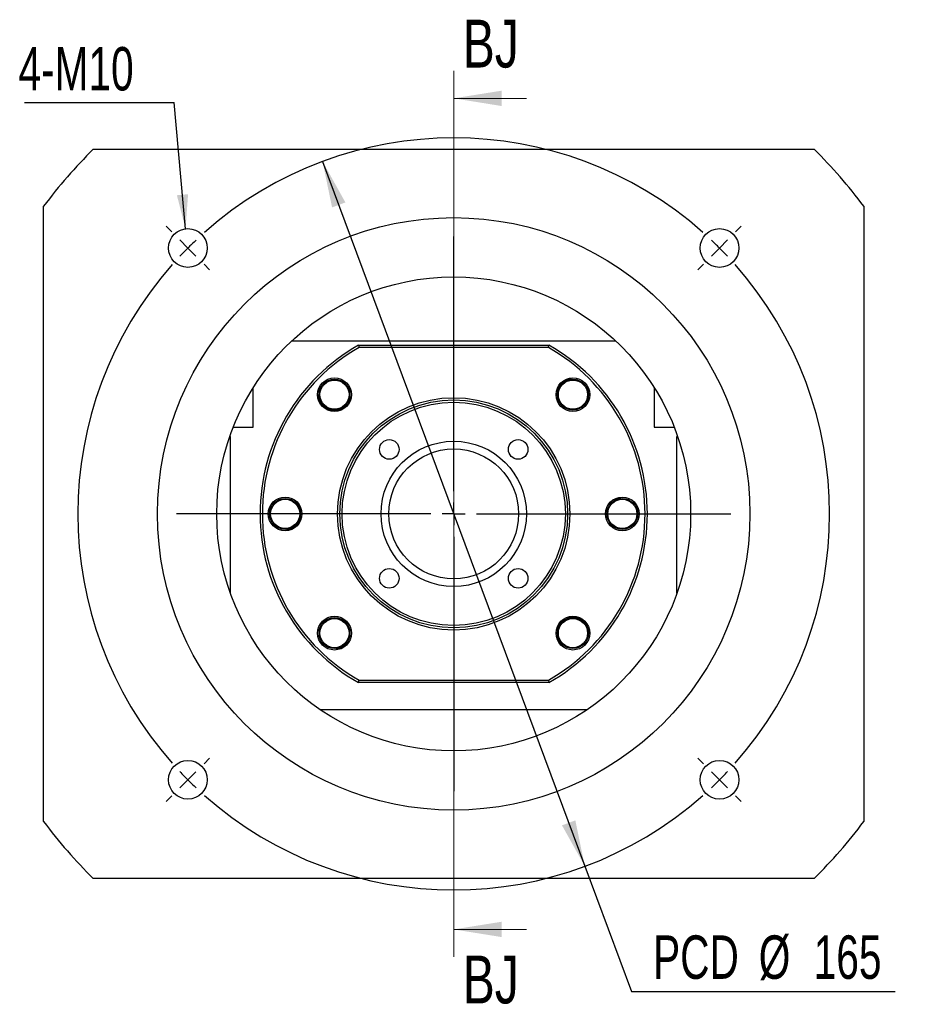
# Paper-space layout 'MBCS30-I' of a CAD drawing. Header units: millimetres. Extents: x 24 to 288, y 4 to 200.
# Tile 1 of 5: x 24 to 90, y 14 to 86. Entities that reach past the tile are written whole.
import ezdxf

# ---------------------------------------------------------------- set-up
doc = ezdxf.new("R2010")
doc.units = ezdxf.units.MM
doc.layers.add('圖層0', color=7, linetype='Continuous')
doc.styles.add('SLDTEXTSTYLE0', font='TXT', dxfattribs={"width": 0.7})
doc.styles.add('SLDTEXTSTYLE3', font='TXT', dxfattribs={"width": 0.75})
doc.dimstyles.new('SLDDIMSTYLE1', dxfattribs={"dimtxt": 3.389974, "dimasz": 2.5, "dimexe": 0, "dimexo": 0.0625, "dimgap": 0.847493, "dimtad": 0, "dimtih": 1, "dimtoh": 1, "dimlfac": 3, "dimrnd": 1e-09, "dimzin": 12, "dimdsep": 46, "dimtxsty": 'SLDTEXTSTYLE0', "dimsah": 1, "dimcen": 0, "dimadec": 0, "dimazin": 3, "dimtfac": 1, "dimtmove": 0, "dimatfit": 3, "dimfxl": 0, "dimfrac": 2, "dimtolj": 1, "dimtzin": 12, "dimarcsym": 0})
doc.dimstyles.new('SLDDIMSTYLE2', dxfattribs={"dimtxt": 0.18, "dimasz": 2.5, "dimexe": 0, "dimexo": 0.0625, "dimgap": 0, "dimtad": 0, "dimtih": 1, "dimtoh": 1, "dimdec": 0, "dimrnd": 1e-09, "dimzin": 0, "dimdsep": 46, "dimtxsty": 'Standard', "dimsah": 1, "dimcen": 0.09, "dimadec": 0, "dimazin": 0, "dimtfac": 2.5, "dimtdec": 0, "dimtofl": 0, "dimtmove": 0, "dimatfit": 3, "dimfxl": 0, "dimfrac": 2, "dimtolj": 1, "dimtzin": 0, "dimarcsym": 0})

# ---------------------------------------------------------------- blocks, each defined once
blk = doc.blocks.new('_D_60')
at = {"layer": '圖層0', "color": 7}
for p, q in [((46.412, 75.462), (65.597, 23.916)), ((65.597, 23.916), (69.002, 14.768)), ((69.002, 14.768), (88.304, 14.768))]:
    blk.add_line(p, q, dxfattribs=at)
for points in [[(46.412, 75.462), (47.106, 72.103), (48.084, 72.467)], [(65.597, 23.916), (64.903, 27.275), (63.926, 26.911)]]:
    blk.add_solid(points, dxfattribs=at)
at = {"layer": '圖層0', "color": 7, "char_height": 3.175, "attachment_point": 1, "style": 'SLDTEXTSTYLE0'}
for s, insert in [('PCD', (70.589, 18.861)), ('%%c', (78.321, 18.861)), ('165', (82.342, 18.861))]:
    blk.add_mtext(s, dxfattribs=dict(at, insert=insert))
blk = doc.blocks.new('SW_NOTE_15')
at = {"layer": '圖層0', "color": 0}
blk.add_line((-10.952, 0), (0, 0), dxfattribs=at)
at = {"layer": '圖層0', "color": 0, "insert": (-11.39, 4.049), "char_height": 3.175, "attachment_point": 1, "style": 'SLDTEXTSTYLE0'}
blk.add_mtext('4-M10', dxfattribs=at)
blk = doc.blocks.new('SW_CENTERMARKSYMBOL_24')
at = {"layer": '圖層0', "color": 0}
for p, q in [((-40.069, 1.179), (-40.482, 1.591)), ((1.179, 1.179), (1.591, 1.591)), ((-19.445, -17.779), (-19.445, 0.833)), ((-38.891, 0), (-39.48, 0.589)), ((-38.891, 0), (-38.302, -0.589)), ((0, 0), (-0.589, -0.589)), ((0, 0), (0.589, 0.589)), ((-37.712, -1.179), (-37.3, -1.591)), ((-1.179, -1.179), (-1.591, -1.591)), ((-19.445, -19.445), (-19.445, -18.612)), ((-21.112, -19.445), (-39.724, -19.445)), ((-19.445, -19.445), (-20.279, -19.445)), ((-19.445, -19.445), (-19.445, -20.279)), ((-19.445, -19.445), (-18.612, -19.445)), ((-17.779, -19.445), (0.833, -19.445)), ((-19.445, -21.112), (-19.445, -39.724)), ((-37.712, -37.712), (-37.3, -37.3)), ((-1.179, -37.712), (-1.591, -37.3)), ((-38.891, -38.891), (-38.302, -38.302)), ((0, -38.891), (-0.589, -38.302)), ((-38.891, -38.891), (-39.48, -39.48)), ((0, -38.891), (0.589, -39.48)), ((-40.069, -40.069), (-40.482, -40.482)), ((1.179, -40.069), (1.591, -40.482))]:
    blk.add_line(p, q, dxfattribs=at)
for start, end in [(48.47247, 131.52753), (135, 136.73624), (133.26376, 135), (45, 46.73624), (43.26376, 45), (138.47247, 221.52753), (318.47247, 41.52753), (223.26376, 225), (315, 316.73624), (225, 226.73624), (313.26376, 315), (228.47247, 311.52753)]:
    blk.add_arc((-19.445, -19.445), 27.5, start, end, dxfattribs=at)

psp = doc.layouts.new('MBCS30-I')

# ---------------------------------------------------------------- linework, layer by layer
at = {"color": 7, "linetype": 'Continuous', "lineweight": 18}
for p, q in [((56.0047, 82.0801), (56.0047, 17.3008)), ((61.3247, 80.0801), (56.0047, 80.0801)), ((61.3247, 19.3008), (56.0047, 19.3008))]:
    psp.add_line(p, q, dxfattribs=at)
at = {"color": 7, "linetype": 'Continuous', "lineweight": 25}
for p, q in [((29.6392, 76.3555), (82.3702, 76.3555)), ((26.0047, 27.1889), (26.0047, 72.1889)), ((86.0047, 72.1889), (86.0047, 27.1889)), ((44.1725, 62.3555), (67.8368, 62.3555)), ((49.0345, 62.0222), (49.0785, 61.8555)), ((49.0345, 62.0222), (62.9749, 62.0222)), ((62.9309, 61.8555), (62.9749, 62.0222)), ((62.9309, 61.8555), (49.0785, 61.8555)), ((47.9871, 59.2657), (48.2217, 59.0623)), ((41.338, 56.0222), (41.338, 58.9265)), ((70.6714, 58.9265), (70.6714, 56.0222)), ((64.2121, 57.4283), (63.9409, 57.5794)), ((39.8698, 56.0222), (41.338, 56.0222)), ((70.6714, 56.0222), (72.1395, 56.0222)), ((39.6714, 55.3555), (39.6238, 55.3555)), ((39.6714, 43.8866), (39.6714, 55.3555)), ((72.338, 43.8866), (72.338, 55.3555)), ((72.338, 55.3555), (72.3856, 55.3555)), ((44.1849, 50.6704), (44.4562, 50.5193)), ((67.8245, 48.7073), (67.5532, 48.8584)), ((47.7973, 41.9495), (48.0685, 41.7983)), ((64.0223, 40.1121), (63.7877, 40.3155)), ((49.0345, 37.3555), (49.0785, 37.5222)), ((49.0785, 37.5222), (62.9309, 37.5222)), ((62.9309, 37.5222), (62.9749, 37.3555)), ((62.9749, 37.3555), (49.0345, 37.3555)), ((65.7515, 35.3555), (46.2579, 35.3555)), ((82.3702, 23.0222), (29.6392, 23.0222))]:
    psp.add_line(p, q, dxfattribs=at)
for centre, radius in [((56.0047, 49.6889), 21.6667), ((36.5593, 69.1343), 1.4167), ((75.4501, 69.1343), 1.4167), ((56.0047, 49.6889), 17.3333), ((47.2837, 58.4098), 1.2333), ((47.2837, 58.4098), 1.1333), ((47.2837, 58.4098), 1.0667), ((64.7257, 58.4098), 1.2333), ((64.7257, 58.4098), 1.1333), ((64.7257, 58.4098), 1.0667), ((56.0047, 49.6889), 8.5), ((56.0047, 49.6889), 8.3333), ((56.0047, 49.6889), 8.1667), ((51.2906, 54.4029), 0.7167), ((56.0047, 49.6889), 5.3167), ((60.7187, 54.4029), 0.7167), ((56.0047, 49.6889), 4.75), ((43.6714, 49.6889), 1.2333), ((43.6714, 49.6889), 1.1333), ((43.6714, 49.6889), 1.0667), ((68.338, 49.6889), 1.2333), ((68.338, 49.6889), 1.1333), ((68.338, 49.6889), 1.0667), ((51.2906, 44.9748), 0.7167), ((60.7187, 44.9748), 0.7167), ((47.2837, 40.9679), 1.2333), ((47.2837, 40.9679), 1.1333), ((47.2837, 40.9679), 1.0667), ((64.7257, 40.9679), 1.2333), ((64.7257, 40.9679), 1.1333), ((64.7257, 40.9679), 1.0667), ((36.5593, 30.2434), 1.4167), ((75.4501, 30.2434), 1.4167)]:
    psp.add_circle(centre, radius, dxfattribs=at)
for radius, start, end in [(37.5, 134.67461, 143.130102), (37.5, 36.869898, 45.32539), (14.1667, 119.472932, 240.527068), (14.1667, 299.472932, 60.527068), (14, 119.651845, 240.348155), (14, 299.651845, 60.348155), (37.5, 216.869898, 225.32539), (37.5, 314.67461, 323.130102)]:
    psp.add_arc((56.0047, 49.6889), radius, start, end, dxfattribs=at)
for points, knots in [([(48.1395, 57.7064), (48.181, 57.7628), (48.2588, 57.8688), (48.3354, 58.0468), (48.3814, 58.2256), (48.3966, 58.4099), (48.3813, 58.5942), (48.3199, 58.8336), (48.1931, 59.0734), (48.0447, 59.212), (47.9871, 59.2657)], [0, 0, 0, 0, 0.1205085, 0.2264543, 0.3324003, 0.4383461, 0.5442923, 0.6502382, 0.8644384, 1, 1, 1, 1]), ([(64.6305, 59.5447), (64.6028, 59.5449), (64.4449, 59.5458), (64.1769, 59.4173), (63.8996, 59.1971), (63.7902, 59.0046), (63.7441, 58.9234)], [0, 0, 0, 0, 0.0732324, 0.4173433, 0.7542525, 1, 1, 1, 1]), ([(46.0902, 58.4321), (46.0879, 58.3615), (46.0814, 58.1553), (46.2217, 57.8323), (46.4798, 57.5189), (46.8318, 57.316), (47.2251, 57.2412), (47.614, 57.3045), (47.9315, 57.4715), (48.0778, 57.6367), (48.1395, 57.7064)], [0, 0, 0, 0, 0.0737092, 0.2153532, 0.3565999, 0.4955749, 0.6329114, 0.7692122, 0.9026607, 1, 1, 1, 1]), ([(63.7441, 58.9234), (63.7151, 58.8597), (63.6605, 58.7401), (63.622, 58.5502), (63.6135, 58.3657), (63.6363, 58.1823), (63.6889, 58.005), (63.798, 57.7832), (63.9711, 57.5744), (64.1448, 57.4691), (64.2121, 57.4283)], [0, 0, 0, 0, 0.1205083, 0.2264544, 0.3324003, 0.4383462, 0.5442923, 0.6502382, 0.8644387, 1, 1, 1, 1]), ([(44.6529, 49.1753), (44.682, 49.239), (44.7365, 49.3586), (44.775, 49.5485), (44.7835, 49.733), (44.7607, 49.9164), (44.7081, 50.0937), (44.599, 50.3155), (44.4259, 50.5243), (44.2522, 50.6296), (44.1849, 50.6704)], [0, 0, 0, 0, 0.1205086, 0.2264545, 0.3324004, 0.4383464, 0.5442922, 0.6502383, 0.8644384, 1, 1, 1, 1]), ([(68.2428, 50.8237), (68.2151, 50.8239), (68.0573, 50.8249), (67.7892, 50.6963), (67.512, 50.4761), (67.4026, 50.2836), (67.3565, 50.2024)], [0, 0, 0, 0, 0.0732324, 0.4173436, 0.7542526, 1, 1, 1, 1]), ([(67.3565, 50.2024), (67.3274, 50.1388), (67.2729, 50.0191), (67.2344, 49.8292), (67.2259, 49.6448), (67.2486, 49.4613), (67.3013, 49.284), (67.4103, 49.0622), (67.5835, 48.8534), (67.7571, 48.7481), (67.8245, 48.7073)], [0, 0, 0, 0, 0.1205086, 0.2264545, 0.3324004, 0.4383464, 0.5442922, 0.6502383, 0.8644384, 1, 1, 1, 1]), ([(43.7666, 48.554), (43.7943, 48.5539), (43.9521, 48.5529), (44.2202, 48.6814), (44.4974, 48.9016), (44.6068, 49.0941), (44.6529, 49.1753)], [0, 0, 0, 0, 0.0732324, 0.4173436, 0.7542526, 1, 1, 1, 1]), ([(48.2653, 40.4543), (48.2943, 40.518), (48.3489, 40.6376), (48.3874, 40.8275), (48.3958, 41.012), (48.3731, 41.1954), (48.3204, 41.3727), (48.2114, 41.5945), (48.0383, 41.8034), (47.8646, 41.9086), (47.7973, 41.9495)], [0, 0, 0, 0, 0.1205083, 0.2264544, 0.3324003, 0.4383462, 0.5442923, 0.6502382, 0.8644387, 1, 1, 1, 1]), ([(65.9174, 41.0426), (65.9179, 41.0806), (65.9203, 41.2539), (65.7855, 41.5452), (65.5301, 41.8589), (65.1774, 42.0617), (64.7843, 42.1365), (64.3954, 42.0732), (64.0779, 41.9062), (63.9316, 41.741), (63.8698, 41.6713)], [0, 0, 0, 0, 0.0411338, 0.1877591, 0.3339731, 0.4778355, 0.6200018, 0.761096, 0.8992375, 1, 1, 1, 1]), ([(63.8698, 41.6713), (63.8284, 41.6149), (63.7506, 41.509), (63.674, 41.3309), (63.628, 41.1521), (63.6128, 40.9679), (63.6281, 40.7835), (63.6895, 40.5441), (63.8162, 40.3043), (63.9647, 40.1658), (64.0223, 40.1121)], [0, 0, 0, 0, 0.1205085, 0.2264543, 0.3324003, 0.4383461, 0.5442923, 0.6502382, 0.8644384, 1, 1, 1, 1]), ([(47.3789, 39.833), (47.4066, 39.8329), (47.5645, 39.8319), (47.8325, 39.9605), (48.1097, 40.1806), (48.2191, 40.3731), (48.2653, 40.4543)], [0, 0, 0, 0, 0.0732324, 0.4173433, 0.7542525, 1, 1, 1, 1])]:
    psp.add_open_spline(points, degree=3, knots=knots, dxfattribs=at)
at = {"color": 7, "linetype": 'Continuous', "lineweight": 18}
for points in [[(56.0047, 80.0801), (59.5047, 79.5201), (59.5047, 80.6401)], [(56.0047, 19.3008), (59.5047, 18.7408), (59.5047, 19.8608)]]:
    psp.add_solid(points, dxfattribs=at)

# ---------------------------------------------------------------- block references
at = {"layer": '圖層0', "color": 7}
for name, p in [('SW_NOTE_15', (35.5571, 79.782)), ('SW_CENTERMARKSYMBOL_24', (75.4501, 69.1343))]:
    psp.add_blockref(name, p, dxfattribs=at)

# ---------------------------------------------------------------- texts
at = {"color": 7, "linetype": 'Continuous', "char_height": 3.5, "attachment_point": 1, "style": 'SLDTEXTSTYLE3'}
for insert in [(56.6682, 85.8323), (56.6682, 17.3853)]:
    psp.add_mtext('BJ', dxfattribs=dict(at, insert=insert))

# ---------------------------------------------------------------- dimensions: what is measured, and where the dimension line sits
at = {"layer": '圖層0', "color": 7}
dim = psp.add_diameter_dim_2p(p1=(65.5969, 23.916), p2=(46.4125, 75.4617), text='PCD<>', dimstyle='SLDDIMSTYLE1', dxfattribs=at)
dim.commit()
dim.dimension.update_dxf_attribs({"geometry": '_D_60', "text_midpoint": (79.4467, 17.3054), "dimtype": 163})

# ---------------------------------------------------------------- leaders
psp.add_leader([(36.3874, 70.5405), (35.5571, 79.782)], dimstyle='SLDDIMSTYLE2', dxfattribs=at)

doc.saveas('drawing.dxf')
